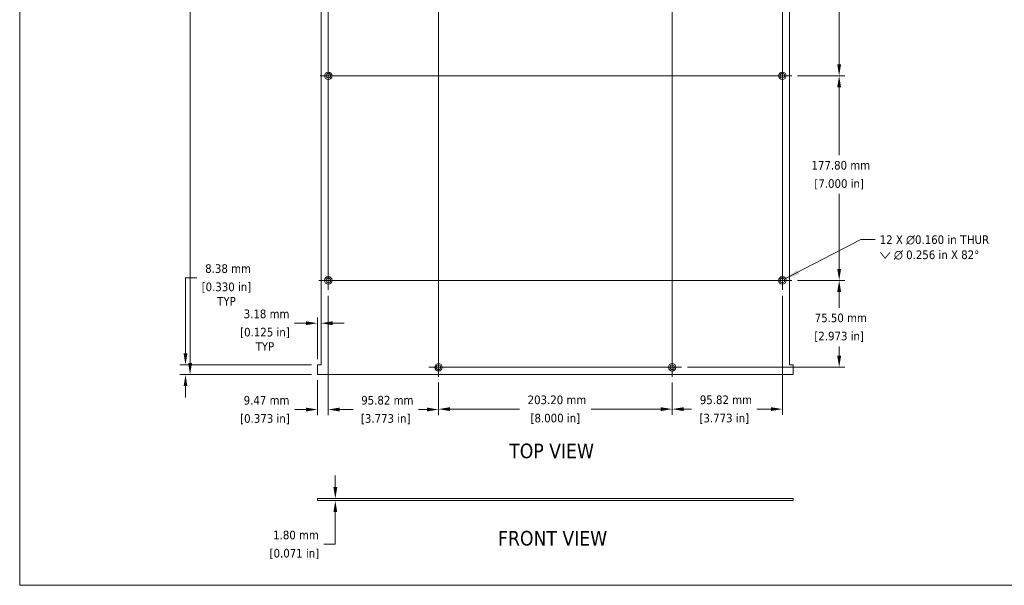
# Model space of a CAD drawing. Header units: millimetres. Extents: x 48 to 1349, y 48 to 1031.
# Tile 1 of 6: x 48 to 904, y 48 to 540. Entities that reach past the tile are written whole.
import ezdxf

# ---------------------------------------------------------------- set-up
doc = ezdxf.new("R2010")
doc.units = ezdxf.units.MM
doc.header["$LTSCALE"] = 5
for name, color, linetype, lineweight in [('Center Mark (ANSI)', 7, 'Continuous', 9), ('Centerline (ANSI)', 7, 'Continuous', 9), ('Dimension (ANSI)', 7, 'Continuous', 9), ('Sketch Geometry (ANSI)', 7, 'Continuous', 9), ('Symbol (ANSI)', 7, 'Continuous', 9), ('Visible (ANSI)', 7, 'Continuous', 18)]:
    doc.layers.add(name, color=color, linetype=linetype, lineweight=lineweight)
doc.styles.add('Label Text (ANSI)', font='tahoma.ttf')
doc.styles.add('Note Text (ANSI)', font='tahoma.ttf')
doc.dimstyles.new('Default - mm (ANSI)', dxfattribs={"dimscale": 5, "dimtxt": 1.5, "dimasz": 2, "dimexe": 1, "dimexo": 1, "dimgap": 0.8, "dimtad": 0, "dimtih": 1, "dimtoh": 1, "dimrnd": 1e-08, "dimzin": 0, "dimdsep": 46, "dimtxsty": 'Note Text (ANSI)', "dimcen": 0.09, "dimdle": 4, "dimclrd": 256, "dimclre": 256, "dimclrt": 256, "dimadec": 1, "dimazin": 0, "dimtfac": 1, "dimtofl": 0, "dimtmove": 0, "dimatfit": 3, "dimfxl": 1, "dimtolj": 1, "dimtzin": 0, "dimlwd": -1, "dimlwe": -1, "dimarcsym": 0})
doc.dimstyles.new('Default - mm (ANSI)$7', dxfattribs={"dimscale": 5, "dimtxt": 1.5, "dimasz": 2.5, "dimexe": 1, "dimexo": 1, "dimgap": 0.8, "dimtad": 0, "dimtih": 1, "dimtoh": 1, "dimrnd": 1e-08, "dimzin": 0, "dimdsep": 46, "dimtxsty": 'Note Text (ANSI)', "dimcen": 0.09, "dimdle": 4, "dimclrd": 256, "dimclre": 256, "dimclrt": 256, "dimadec": 1, "dimazin": 0, "dimtfac": 1, "dimtofl": 0, "dimtmove": 0, "dimatfit": 3, "dimfxl": 1, "dimtolj": 1, "dimtzin": 0, "dimlwd": -1, "dimlwe": -1, "dimarcsym": 0})

# ---------------------------------------------------------------- blocks, each defined once
blk = doc.blocks.new('Borders Default Border')
at = {"layer": 'Sketch Geometry (ANSI)', "flags": 128}
blk.add_lwpolyline([(9.65, 9.65), (9.65, 206.25), (269.75, 206.25), (269.75, 9.65), (9.65, 9.65)], dxfattribs=at)
blk = doc.blocks.new('*D6')
at = {"layer": 'Defpoints', "color": 0, "transparency": 16777216}
for p in [(307.11, 928.39), (196.41, 231.39), (307.11, 231.39)]:
    blk.add_point(p, dxfattribs=at)
at = {"layer": 'Dimension (ANSI)', "transparency": 16777216}
for p, q in [((302.11, 928.39), (191.41, 928.39)), ((196.41, 918.39), (196.41, 669.21)), ((196.41, 241.39), (196.41, 635.59)), ((302.11, 231.39), (191.41, 231.39))]:
    blk.add_line(p, q, dxfattribs=at)
for points in [[(194.74, 918.39), (198.08, 918.39), (196.41, 928.39)], [(194.74, 241.39), (198.08, 241.39), (196.41, 231.39)]]:
    blk.add_solid(points, dxfattribs=at)
at = {"layer": 'Dimension (ANSI)', "transparency": 16777216, "char_height": 7.5, "attachment_point": 2, "style": 'Note Text (ANSI)'}
for s, insert in [('\\A1; 697.00 mm', (196.41, 664.21)), ('\\A1;[27.441 in]', (196.41, 648.4))]:
    blk.add_mtext(s, dxfattribs=dict(at, insert=insert))
blk = doc.blocks.new('*D11')
at = {"layer": 'Defpoints', "color": 0, "transparency": 16777216}
for p in [(719.68, 668.79), (719.68, 490.99), (760.82, 490.99)]:
    blk.add_point(p, dxfattribs=at)
at = {"layer": 'Dimension (ANSI)', "transparency": 16777216}
for p, q in [((724.68, 668.79), (765.82, 668.79)), ((760.82, 658.79), (760.82, 600.11)), ((760.82, 500.99), (760.82, 566.46)), ((724.68, 490.99), (765.82, 490.99))]:
    blk.add_line(p, q, dxfattribs=at)
for points in [[(759.15, 658.79), (762.48, 658.79), (760.82, 668.79)], [(759.15, 500.99), (762.48, 500.99), (760.82, 490.99)]]:
    blk.add_solid(points, dxfattribs=at)
at = {"layer": 'Dimension (ANSI)', "transparency": 16777216, "char_height": 7.5, "attachment_point": 2, "style": 'Note Text (ANSI)'}
for s, insert in [('\\A1; 177.80 mm', (760.82, 595.13)), ('\\A1;[7.000 in]', (760.82, 579.28))]:
    blk.add_mtext(s, dxfattribs=dict(at, insert=insert))
blk = doc.blocks.new('*D12')
at = {"layer": 'Defpoints', "color": 0, "transparency": 16777216}
for p in [(719.68, 490.99), (719.68, 313.19), (760.82, 313.19)]:
    blk.add_point(p, dxfattribs=at)
at = {"layer": 'Dimension (ANSI)', "transparency": 16777216}
for p, q in [((724.68, 490.99), (765.82, 490.99)), ((760.82, 480.99), (760.82, 421.98)), ((760.82, 323.19), (760.82, 388.32)), ((724.68, 313.19), (765.82, 313.19))]:
    blk.add_line(p, q, dxfattribs=at)
for points in [[(759.15, 480.99), (762.48, 480.99), (760.82, 490.99)], [(759.15, 323.19), (762.48, 323.19), (760.82, 313.19)]]:
    blk.add_solid(points, dxfattribs=at)
at = {"layer": 'Dimension (ANSI)', "transparency": 16777216, "char_height": 7.5, "attachment_point": 2, "style": 'Note Text (ANSI)'}
for s, insert in [('\\A1; 177.80 mm', (760.82, 416.99)), ('\\A1;[7.000 in]', (760.82, 401.15))]:
    blk.add_mtext(s, dxfattribs=dict(at, insert=insert))
blk = doc.blocks.new('*D13')
at = {"layer": 'Defpoints', "color": 0, "transparency": 16777216}
for p in [(719.68, 313.19), (623.86, 237.69), (760.82, 237.69)]:
    blk.add_point(p, dxfattribs=at)
at = {"layer": 'Dimension (ANSI)', "transparency": 16777216}
for p, q in [((724.68, 313.19), (765.82, 313.19)), ((760.82, 303.19), (760.82, 289.43)), ((760.82, 247.69), (760.82, 255.81)), ((628.86, 237.69), (765.82, 237.69))]:
    blk.add_line(p, q, dxfattribs=at)
for points in [[(759.15, 303.19), (762.48, 303.19), (760.82, 313.19)], [(759.15, 247.69), (762.48, 247.69), (760.82, 237.69)]]:
    blk.add_solid(points, dxfattribs=at)
at = {"layer": 'Dimension (ANSI)', "transparency": 16777216, "char_height": 7.5, "attachment_point": 2, "style": 'Note Text (ANSI)'}
for s, insert in [('\\A1; 75.50 mm', (760.82, 284.43)), ('\\A1;[2.973 in]', (760.82, 268.62))]:
    blk.add_mtext(s, dxfattribs=dict(at, insert=insert))
blk = doc.blocks.new('*D14')
at = {"layer": 'Defpoints', "color": 0, "transparency": 16777216}
for p in [(316.59, 304.94), (307.11, 231.39), (316.59, 201)]:
    blk.add_point(p, dxfattribs=at)
at = {"layer": 'Dimension (ANSI)', "transparency": 16777216}
for p, q in [((316.59, 299.94), (316.59, 196)), ((307.11, 226.39), (307.11, 196)), ((297.11, 201), (287.11, 201)), ((326.59, 201), (336.59, 201))]:
    blk.add_line(p, q, dxfattribs=at)
for points in [[(297.11, 202.67), (297.11, 199.34), (307.11, 201)], [(326.59, 202.67), (326.59, 199.34), (316.59, 201)]]:
    blk.add_solid(points, dxfattribs=at)
at = {"layer": 'Dimension (ANSI)', "transparency": 16777216, "char_height": 7.5, "attachment_point": 2, "style": 'Note Text (ANSI)'}
for s, insert in [('\\A1; 9.47 mm', (261.51, 212.8)), ('\\A1;[0.373 in]', (261.51, 197))]:
    blk.add_mtext(s, dxfattribs=dict(at, insert=insert))
blk = doc.blocks.new('*D15')
at = {"layer": 'Defpoints', "color": 0, "transparency": 16777216}
for p in [(316.59, 304.94), (412.41, 229.43), (412.41, 201)]:
    blk.add_point(p, dxfattribs=at)
at = {"layer": 'Dimension (ANSI)', "transparency": 16777216}
for p, q in [((316.59, 299.94), (316.59, 196)), ((412.41, 224.43), (412.41, 196)), ((326.59, 201), (338.14, 201)), ((402.41, 201), (394.92, 201))]:
    blk.add_line(p, q, dxfattribs=at)
for points in [[(326.59, 202.67), (326.59, 199.34), (316.59, 201)], [(402.41, 202.67), (402.41, 199.34), (412.41, 201)]]:
    blk.add_solid(points, dxfattribs=at)
at = {"layer": 'Dimension (ANSI)', "transparency": 16777216, "char_height": 7.5, "attachment_point": 2, "style": 'Note Text (ANSI)'}
for s, insert in [('\\A1; \\fTahoma|b0|i0;95.82 mm', (366.53, 212.84)), ('\\A1;[3.773 in]{\\P\\fTahoma|b0|i0;\\P}', (366.53, 197))]:
    blk.add_mtext(s, dxfattribs=dict(at, insert=insert))
blk = doc.blocks.new('*D16')
at = {"layer": 'Defpoints', "color": 0, "transparency": 16777216}
for p in [(412.41, 229.43), (615.61, 229.43), (615.61, 201.35)]:
    blk.add_point(p, dxfattribs=at)
at = {"layer": 'Dimension (ANSI)', "transparency": 16777216}
for p, q in [((412.41, 224.43), (412.41, 196.35)), ((615.61, 224.43), (615.61, 196.35)), ((422.41, 201.35), (482.81, 201.35)), ((605.61, 201.35), (545.21, 201.35))]:
    blk.add_line(p, q, dxfattribs=at)
for points in [[(422.41, 203.02), (422.41, 199.69), (412.41, 201.35)], [(605.61, 203.02), (605.61, 199.69), (615.61, 201.35)]]:
    blk.add_solid(points, dxfattribs=at)
at = {"layer": 'Dimension (ANSI)', "transparency": 16777216, "char_height": 7.5, "attachment_point": 2, "style": 'Note Text (ANSI)'}
for s, insert in [('\\A1; 203.20 mm', (514.01, 213.17)), ('\\A1;[8.000 in]', (514.01, 197.35))]:
    blk.add_mtext(s, dxfattribs=dict(at, insert=insert))
blk = doc.blocks.new('*D17')
at = {"layer": 'Defpoints', "color": 0, "transparency": 16777216}
for p in [(711.43, 304.94), (615.61, 229.43), (711.43, 201.35)]:
    blk.add_point(p, dxfattribs=at)
at = {"layer": 'Dimension (ANSI)', "transparency": 16777216}
for p, q in [((711.43, 299.94), (711.43, 196.35)), ((615.61, 224.43), (615.61, 196.35)), ((625.61, 201.35), (632.54, 201.35)), ((701.43, 201.35), (689.32, 201.35))]:
    blk.add_line(p, q, dxfattribs=at)
for points in [[(625.61, 203.02), (625.61, 199.69), (615.61, 201.35)], [(701.43, 203.02), (701.43, 199.69), (711.43, 201.35)]]:
    blk.add_solid(points, dxfattribs=at)
at = {"layer": 'Dimension (ANSI)', "transparency": 16777216, "char_height": 7.5, "attachment_point": 2, "style": 'Note Text (ANSI)'}
for s, insert in [('\\A1; 95.82 mm', (660.93, 213.2)), ('\\A1;[3.773 in]', (660.93, 197.35))]:
    blk.add_mtext(s, dxfattribs=dict(at, insert=insert))
blk = doc.blocks.new('*D18')
at = {"layer": 'Defpoints', "color": 0, "transparency": 16777216}
for p in [(192.43, 239.77), (307.11, 239.77), (307.11, 231.39)]:
    blk.add_point(p, dxfattribs=at)
at = {"layer": 'Dimension (ANSI)', "transparency": 16777216}
for p, q in [((192.43, 249.77), (192.43, 315.38)), ((192.43, 315.38), (202.43, 315.38)), ((302.11, 239.77), (187.43, 239.77)), ((302.11, 231.39), (187.43, 231.39)), ((192.43, 221.39), (192.43, 211.39))]:
    blk.add_line(p, q, dxfattribs=at)
for points in [[(190.77, 249.77), (194.1, 249.77), (192.43, 239.77)], [(190.77, 221.39), (194.1, 221.39), (192.43, 231.39)]]:
    blk.add_solid(points, dxfattribs=at)
at = {"layer": 'Dimension (ANSI)', "transparency": 16777216, "char_height": 7.5, "attachment_point": 2, "style": 'Note Text (ANSI)'}
for s, insert in [('\\A1; \\fTahoma|b0|i0;8.38 mm', (228.04, 327.23)), ('\\A1;[0.330 in]{\\P\\fTahoma|b0|i0;TYP}', (228.04, 311.38))]:
    blk.add_mtext(s, dxfattribs=dict(at, insert=insert))
blk = doc.blocks.new('*D19')
at = {"layer": 'Defpoints', "color": 0, "transparency": 16777216}
for p in [(310.29, 321.21), (310.29, 276.01), (307.11, 239.77)]:
    blk.add_point(p, dxfattribs=at)
at = {"layer": 'Dimension (ANSI)', "transparency": 16777216}
for p, q in [((297.11, 276.01), (287.11, 276.01)), ((307.11, 244.77), (307.11, 281.01)), ((320.29, 276.01), (330.29, 276.01))]:
    blk.add_line(p, q, dxfattribs=at)
for points in [[(297.11, 277.68), (297.11, 274.35), (307.11, 276.01)], [(320.29, 277.68), (320.29, 274.35), (310.29, 276.01)]]:
    blk.add_solid(points, dxfattribs=at)
at = {"layer": 'Dimension (ANSI)', "transparency": 16777216, "char_height": 7.5, "attachment_point": 2, "style": 'Note Text (ANSI)'}
for s, insert in [('\\A1; \\fTahoma|b0|i0;3.18 mm', (261.51, 287.86)), ('\\A1;[0.125 in]{\\P\\fTahoma|b0|i0;TYP}', (261.51, 272.01))]:
    blk.add_mtext(s, dxfattribs=dict(at, insert=insert))
blk = doc.blocks.new('*D20')
at = {"layer": 'Defpoints', "color": 0, "transparency": 16777216}
for p in [(307.11, 123.62), (307.11, 121.81), (322.72, 121.81)]:
    blk.add_point(p, dxfattribs=at)
at = {"layer": 'Dimension (ANSI)', "transparency": 16777216}
for p, q in [((322.72, 133.62), (322.72, 143.62)), ((312.11, 123.62), (327.72, 123.62)), ((312.11, 121.81), (327.72, 121.81)), ((322.72, 111.81), (322.72, 83.89)), ((322.72, 83.89), (312.72, 83.89))]:
    blk.add_line(p, q, dxfattribs=at)
for points in [[(321.05, 133.62), (324.38, 133.62), (322.72, 123.62)], [(321.05, 111.81), (324.38, 111.81), (322.72, 121.81)]]:
    blk.add_solid(points, dxfattribs=at)
at = {"layer": 'Dimension (ANSI)', "transparency": 16777216, "char_height": 7.5, "attachment_point": 2, "style": 'Note Text (ANSI)'}
for s, insert in [('\\A1; 1.80 mm', (287.11, 95.73)), ('\\A1;[0.071 in]', (287.11, 79.89))]:
    blk.add_mtext(s, dxfattribs=dict(at, insert=insert))

msp = doc.modelspace()

# ---------------------------------------------------------------- linework, layer by layer
at = {"layer": 'Center Mark (ANSI)', "linetype": 'Continuous'}
for p, q in [((711.431, 499.239), (711.431, 482.736)), ((309.556, 490.988), (323.62, 490.988)), ((711.431, 321.439), (711.431, 304.936)), ((308.337, 313.188), (324.84, 313.188)), ((412.41, 229.435), (412.41, 245.937)), ((615.61, 229.435), (615.61, 245.937))]:
    msp.add_line(p, q, dxfattribs=at)
at = {"layer": 'Centerline (ANSI)', "linetype": 'Continuous'}
for p, q in [((412.41, 229.435), (412.41, 930.34)), ((615.61, 930.34), (615.61, 229.435)), ((316.588, 304.936), (316.588, 854.839)), ((711.431, 854.839), (711.431, 482.736)), ((711.431, 304.936), (711.431, 499.239)), ((309.556, 490.988), (719.683, 490.988)), ((308.337, 313.188), (719.683, 313.188)), ((623.861, 237.686), (404.159, 237.686))]:
    msp.add_line(p, q, dxfattribs=at)
at = {"layer": 'Visible (ANSI)'}
for p, q in [((310.289, 239.769), (310.289, 920.006)), ((717.731, 920.006), (717.731, 239.769)), ((307.114, 231.387), (307.114, 239.769)), ((307.114, 239.769), (310.289, 239.769)), ((717.731, 239.769), (720.906, 239.769)), ((720.906, 239.769), (720.906, 231.387)), ((720.906, 231.387), (307.114, 231.387)), ((720.906, 123.617), (307.114, 123.617)), ((307.114, 121.813), (307.114, 123.617)), ((307.114, 121.813), (720.906, 121.813)), ((720.906, 121.813), (720.906, 123.617))]:
    msp.add_line(p, q, dxfattribs=at)
for centre, radius in [((316.588, 490.988), 3.251), ((316.588, 490.988), 2.032), ((711.431, 490.988), 3.251), ((711.431, 490.988), 2.032), ((316.588, 313.188), 3.251), ((316.588, 313.188), 2.032), ((711.431, 313.188), 3.251), ((711.431, 313.188), 2.032), ((412.41, 237.686), 3.251), ((615.61, 237.686), 3.251), ((412.41, 237.686), 2.032), ((615.61, 237.686), 2.032)]:
    msp.add_circle(centre, radius, dxfattribs=at)

# ---------------------------------------------------------------- block references
at = {"xscale": 5, "yscale": 5, "zscale": 5}
msp.add_blockref('Borders Default Border', (0, 0), dxfattribs=at)

# ---------------------------------------------------------------- texts
at = {"layer": 'Symbol (ANSI)', "insert": (796.074, 352.359), "char_height": 7.5, "width": 99.0407, "attachment_point": 1, "line_spacing_factor": 1.05, "style": 'Note Text (ANSI)'}
msp.add_mtext('12 X \\fAIGDT|b0|i0;\\H7.5000;n\\fTahoma|b0|i0;\\H7.5000;0.160 in \\fAIGDT|b0|i0;\\H7.5000;T\\fTahoma|b0|i0;\\H7.5000;HUR\\P\\fAIGDT|b0|i0;\\H7.5000;w\\fTahoma|b0|i0;\\H7.5000; \\fAIGDT|b0|i0;\\H7.5000;n\\fTahoma|b0|i0;\\H7.5000; 0.256 in X 82°', dxfattribs=at)
at = {"layer": 'Symbol (ANSI)', "char_height": 12.7, "attachment_point": 7, "style": 'Label Text (ANSI)'}
for s, insert in [('TOP VIEW', (473.934, 158.438)), ('FRONT VIEW', (464.228, 82.578))]:
    msp.add_mtext(s, dxfattribs=dict(at, insert=insert))

# ---------------------------------------------------------------- dimensions: what is measured, and where the dimension line sits
at = {"layer": 'Dimension (ANSI)'}
for base, p1, p2, angle, text, override, picture, middle in [((196.411, 231.387), (307.114, 928.388), (307.114, 231.387), 270, ' <> mm\\X[27.441 in]', {"dimgap": 0.8, "dimdec": 2, "dimpost": '', "dimtol": 0, "dimlim": 0, "dimtp": 0, "dimtm": 0, "dimtdec": 2, "dimatfit": 1, "dimtvp": -0.25}, '*D6', (196.411, 652.404)), ((760.818, 490.988), (719.683, 668.788), (719.683, 490.988), 90, ' <> mm\\X[7.000 in]', {"dimgap": 0.8, "dimdec": 2, "dimpost": '', "dimtol": 0, "dimlim": 0, "dimtp": 0, "dimtm": 0, "dimtdec": 2, "dimatfit": 1, "dimtvp": -0.25}, '*D11', (760.818, 583.283)), ((760.818, 313.188), (719.683, 490.988), (719.683, 313.188), 90, ' <> mm\\X[7.000 in]', {"dimgap": 0.8, "dimdec": 2, "dimpost": '', "dimtol": 0, "dimlim": 0, "dimtp": 0, "dimtm": 0, "dimtdec": 2, "dimatfit": 1, "dimtvp": -0.25}, '*D12', (760.818, 405.15)), ((192.432, 239.769), (307.114, 231.387), (307.114, 239.769), 90, ' \\fTahoma|b0|i0;<> mm\\X[0.330 in]{\\P\\fTahoma|b0|i0;TYP}', {"dimgap": 0.8, "dimdec": 2, "dimpost": '', "dimtol": 0, "dimlim": 0, "dimtp": 0, "dimtm": 0, "dimtdec": 2, "dimatfit": 1, "dimtvp": -0.333333}, '*D18', (228.036, 315.383)), ((760.818, 237.686), (719.683, 313.188), (623.861, 237.686), 90, ' <> mm\\X[2.973 in]', {"dimgap": 0.8, "dimdec": 2, "dimpost": '', "dimtol": 0, "dimlim": 0, "dimtp": 0, "dimtm": 0, "dimtdec": 2, "dimatfit": 1, "dimtvp": -0.25}, '*D13', (760.818, 272.622)), ((316.588, 201.002), (307.114, 231.387), (316.588, 304.936), 180, ' <> mm\\X[0.373 in]', {"dimgap": 0.8, "dimtih": 0, "dimtoh": 0, "dimdec": 2, "dimpost": '', "dimtol": 0, "dimlim": 0, "dimtp": 0, "dimtm": 0, "dimtdec": 2, "dimatfit": 1, "dimtvp": -0.25}, '*D14', (261.511, 201.002)), ((711.431, 201.355), (615.61, 229.435), (711.431, 304.936), 180, ' <> mm\\X[3.773 in]', {"dimgap": 0.8, "dimtih": 0, "dimtoh": 0, "dimdec": 2, "dimpost": '', "dimtol": 0, "dimlim": 0, "dimtp": 0, "dimtm": 0, "dimtdec": 2, "dimatfit": 1, "dimtvp": -0.25}, '*D17', (660.927, 201.355)), ((615.61, 201.355), (412.41, 229.435), (615.61, 229.435), 180, ' <> mm\\X[8.000 in]', {"dimgap": 0.8, "dimtih": 0, "dimtoh": 0, "dimdec": 2, "dimpost": '', "dimtol": 0, "dimlim": 0, "dimtp": 0, "dimtm": 0, "dimtdec": 2, "dimatfit": 1, "dimtvp": -0.25}, '*D16', (514.01, 201.355)), ((322.718, 121.813), (307.114, 123.617), (307.114, 121.813), 90, ' <> mm\\X[0.071 in]', {"dimgap": 0.8, "dimdec": 2, "dimpost": '', "dimtol": 0, "dimlim": 0, "dimtp": 0, "dimtm": 0, "dimtdec": 2, "dimatfit": 1, "dimtvp": -0.25}, '*D20', (287.114, 83.886))]:
    dim = msp.add_linear_dim(base=base, p1=p1, p2=p2, angle=angle, text=text, dimstyle='Default - mm (ANSI)', override=override, dxfattribs=at)
    dim.commit()
    dim.dimension.update_dxf_attribs({"geometry": picture, "text_midpoint": middle, "dimtype": 160})
for base, p1, p2, text, override, picture, middle in [((310.289161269, 276.013848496), (307.114161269, 239.768823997), (310.289161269, 321.205547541), ' \\fTahoma|b0|i0;<> mm\\X[0.125 in]{\\P\\fTahoma|b0|i0;TYP}', {"dimgap": 0.8, "dimtih": 0, "dimtoh": 0, "dimdec": 2, "dimpost": '', "dimse2": 1, "dimtol": 0, "dimlim": 0, "dimtp": 0, "dimtm": 0, "dimtdec": 2, "dimatfit": 1, "dimtvp": -0.333333}, '*D19', (261.510736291, 276.013848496)), ((412.41, 201.002), (316.588, 304.936), (412.41, 229.435), ' \\fTahoma|b0|i0;<> mm\\X[3.773 in]{\\P\\fTahoma|b0|i0;\\P}', {"dimgap": 0.8, "dimtih": 0, "dimtoh": 0, "dimdec": 2, "dimpost": '', "dimtol": 0, "dimlim": 0, "dimtp": 0, "dimtm": 0, "dimtdec": 2, "dimatfit": 1, "dimtvp": -0.375}, '*D15', (366.527, 201.002))]:
    dim = msp.add_linear_dim(base=base, p1=p1, p2=p2, text=text, dimstyle='Default - mm (ANSI)', override=override, dxfattribs=at)
    dim.commit()
    dim.dimension.update_dxf_attribs({"geometry": picture, "text_midpoint": middle, "dimtype": 160})

# ---------------------------------------------------------------- leaders
at = {"layer": 'Symbol (ANSI)', "annotation_type": 0, "has_hookline": 1, "hookline_direction": 0, "text_width": 97.517}
msp.add_leader([(714.263, 314.785), (779.574, 348.609), (792.074, 348.609)], dimstyle='Default - mm (ANSI)$7', override={"dimtad": 0}, dxfattribs=at)

doc.saveas('drawing.dxf')
